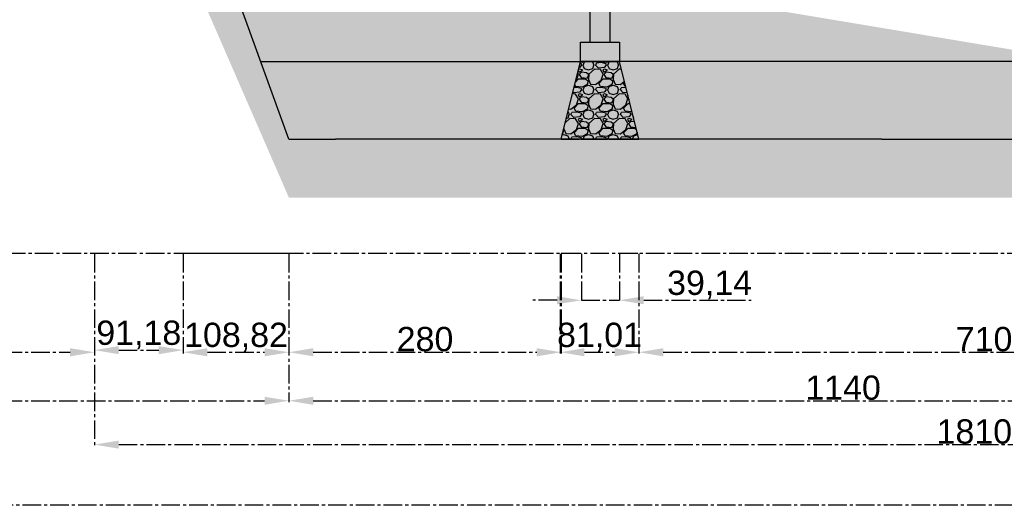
# Model space of a CAD drawing. Header units: centimetres. Extents: x -483 to 5478, y -332 to 3204.
# Tile 12 of 16: x 3034 to 4047, y 1816 to 2316. Entities that reach past the tile are written whole.
import ezdxf

# ---------------------------------------------------------------- set-up
doc = ezdxf.new("R2010")
doc.units = ezdxf.units.CM
doc.linetypes.add('AXES2', pattern=[28.575, 19.05, -3.175, 3.175, -3.175])
doc.styles.get("Standard").update_dxf_attribs({"font": 'arial.ttf'})
doc.dimstyles.new('ISO-25', dxfattribs={"dimtxt": 25, "dimasz": 25, "dimexe": 1.25, "dimexo": 0.625, "dimtad": 1, "dimtxsty": 'Standard', "dimcen": 2.5, "dimadec": 0, "dimazin": 0, "dimtfac": 1, "dimtmove": 0, "dimatfit": 3, "dimfxl": 1, "dimarcsym": 0})
pattern_1 = [(0, (3110.7856, 2192.7735), (6.35, 6.35), [3.175, -9.525]), (90, (3112.373, 2191.186), (-6.35, 6.35), [3.175, -9.525])]

# ---------------------------------------------------------------- blocks, each defined once
blk = doc.blocks.new('*D150')
at = {"color": 0, "linetype": 'AXES2', "lineweight": -2, "transparency": 16777216}
for p, q in [((2820.8, 2074.9), (2820.8, 1972.3)), ((3110.8, 2074.9), (3110.8, 1972.3)), ((2845.8, 1973.6), (3085.8, 1973.6))]:
    blk.add_line(p, q, dxfattribs=at)
at = {"color": 0, "linetype": 'AXES2', "transparency": 16777216}
for points in [[(2845.8, 1977.8), (2845.8, 1969.4), (2820.8, 1973.6)], [(3085.8, 1977.8), (3085.8, 1969.4), (3110.8, 1973.6)]]:
    blk.add_solid(points, dxfattribs=at)
at = {"layer": 'Defpoints', "color": 0, "linetype": 'AXES2', "transparency": 16777216}
for p in [(2820.8, 2075.5), (3110.8, 2075.5), (3110.8, 1973.6)]:
    blk.add_point(p, dxfattribs=at)
at = {"color": 0, "linetype": 'AXES2', "transparency": 16777216, "insert": (2965.8, 1987), "char_height": 25, "attachment_point": 5}
blk.add_mtext('290', dxfattribs=at)
blk = doc.blocks.new('*D151')
at = {"color": 0, "linetype": 'AXES2', "lineweight": -2, "transparency": 16777216}
for p, q in [((3110.8, 2074.9), (3110.8, 1974.5)), ((3202, 2074.9), (3202, 1974.5)), ((3135.8, 1975.8), (3177, 1975.8))]:
    blk.add_line(p, q, dxfattribs=at)
at = {"color": 0, "linetype": 'AXES2', "transparency": 16777216}
for points in [[(3135.8, 1979.9), (3135.8, 1971.6), (3110.8, 1975.8)], [(3177, 1979.9), (3177, 1971.6), (3202, 1975.8)]]:
    blk.add_solid(points, dxfattribs=at)
at = {"layer": 'Defpoints', "color": 0, "linetype": 'AXES2', "transparency": 16777216}
for p in [(3110.8, 2075.5), (3202, 2075.5), (3202, 1975.8)]:
    blk.add_point(p, dxfattribs=at)
at = {"color": 0, "linetype": 'AXES2', "transparency": 16777216, "insert": (3156.4, 1991.4), "char_height": 25, "attachment_point": 5}
blk.add_mtext('91,18', dxfattribs=at)
blk = doc.blocks.new('*D152')
at = {"color": 0, "linetype": 'AXES2', "lineweight": -2, "transparency": 16777216}
for p, q in [((3202, 2074.9), (3202, 1972.3)), ((3310.8, 2074.9), (3310.8, 1972.3)), ((3227, 1973.6), (3285.8, 1973.6))]:
    blk.add_line(p, q, dxfattribs=at)
at = {"color": 0, "linetype": 'AXES2', "transparency": 16777216}
for points in [[(3227, 1977.8), (3227, 1969.4), (3202, 1973.6)], [(3285.8, 1977.8), (3285.8, 1969.4), (3310.8, 1973.6)]]:
    blk.add_solid(points, dxfattribs=at)
at = {"layer": 'Defpoints', "color": 0, "linetype": 'AXES2', "transparency": 16777216}
for p in [(3202, 2075.5), (3310.8, 2075.5), (3310.8, 1973.6)]:
    blk.add_point(p, dxfattribs=at)
at = {"color": 0, "linetype": 'AXES2', "transparency": 16777216, "insert": (3256.4, 1989.2), "char_height": 25, "attachment_point": 5}
blk.add_mtext('108,82', dxfattribs=at)
blk = doc.blocks.new('*D153')
at = {"color": 0, "linetype": 'AXES2', "lineweight": -2, "transparency": 16777216}
for p, q in [((3310.8, 2074.9), (3310.8, 1972.3)), ((3590.8, 2074.9), (3590.8, 1972.3)), ((3335.8, 1973.6), (3565.8, 1973.6))]:
    blk.add_line(p, q, dxfattribs=at)
at = {"color": 0, "linetype": 'AXES2', "transparency": 16777216}
for points in [[(3335.8, 1977.8), (3335.8, 1969.4), (3310.8, 1973.6)], [(3565.8, 1977.8), (3565.8, 1969.4), (3590.8, 1973.6)]]:
    blk.add_solid(points, dxfattribs=at)
at = {"layer": 'Defpoints', "color": 0, "linetype": 'AXES2', "transparency": 16777216}
for p in [(3310.8, 2075.5), (3590.8, 2075.5), (3590.8, 1973.6)]:
    blk.add_point(p, dxfattribs=at)
at = {"color": 0, "linetype": 'AXES2', "transparency": 16777216, "insert": (3450.8, 1987), "char_height": 25, "attachment_point": 5}
blk.add_mtext('280', dxfattribs=at)
blk = doc.blocks.new('*D154')
at = {"color": 0, "linetype": 'AXES2', "lineweight": -2, "transparency": 16777216}
for p, q in [((3589.8, 2074.9), (3589.8, 1972.3)), ((3670.8, 2074.9), (3670.8, 1972.3)), ((3614.8, 1973.6), (3645.8, 1973.6))]:
    blk.add_line(p, q, dxfattribs=at)
at = {"color": 0, "linetype": 'AXES2', "transparency": 16777216}
for points in [[(3614.8, 1977.8), (3614.8, 1969.4), (3589.8, 1973.6)], [(3645.8, 1977.8), (3645.8, 1969.4), (3670.8, 1973.6)]]:
    blk.add_solid(points, dxfattribs=at)
at = {"layer": 'Defpoints', "color": 0, "linetype": 'AXES2', "transparency": 16777216}
for p in [(3589.8, 2075.5), (3670.8, 2075.5), (3670.8, 1973.6)]:
    blk.add_point(p, dxfattribs=at)
at = {"color": 0, "linetype": 'AXES2', "transparency": 16777216, "insert": (3630.3, 1989.2), "char_height": 25, "attachment_point": 5}
blk.add_mtext('81,01', dxfattribs=at)
blk = doc.blocks.new('*D155')
at = {"color": 0, "linetype": 'AXES2', "lineweight": -2, "transparency": 16777216}
for p, q in [((3670.8, 2074.9), (3670.8, 1972.3)), ((4380.8, 2074.9), (4380.8, 1972.3)), ((3695.8, 1973.6), (4355.8, 1973.6))]:
    blk.add_line(p, q, dxfattribs=at)
at = {"color": 0, "linetype": 'AXES2', "transparency": 16777216}
for points in [[(3695.8, 1977.8), (3695.8, 1969.4), (3670.8, 1973.6)], [(4355.8, 1977.8), (4355.8, 1969.4), (4380.8, 1973.6)]]:
    blk.add_solid(points, dxfattribs=at)
at = {"layer": 'Defpoints', "color": 0, "linetype": 'AXES2', "transparency": 16777216}
for p in [(3670.8, 2075.5), (4380.8, 2075.5), (4380.8, 1973.6)]:
    blk.add_point(p, dxfattribs=at)
at = {"color": 0, "linetype": 'AXES2', "transparency": 16777216, "insert": (4025.8, 1987), "char_height": 25, "attachment_point": 5}
blk.add_mtext('710', dxfattribs=at)
blk = doc.blocks.new('*D160')
at = {"color": 0, "linetype": 'AXES2', "lineweight": -2, "transparency": 16777216}
for p, q in [((3611.6, 2074.9), (3611.6, 2025.9)), ((3650.8, 2074.9), (3650.8, 2025.9)), ((3586.6, 2027.1), (3561.6, 2027.1)), ((3611.6, 2027.1), (3650.8, 2027.1)), ((3675.8, 2027.1), (3786.3, 2027.1))]:
    blk.add_line(p, q, dxfattribs=at)
at = {"color": 0, "linetype": 'AXES2', "transparency": 16777216}
for points in [[(3586.6, 2031.3), (3586.6, 2023), (3611.6, 2027.1)], [(3675.8, 2031.3), (3675.8, 2023), (3650.8, 2027.1)]]:
    blk.add_solid(points, dxfattribs=at)
at = {"layer": 'Defpoints', "color": 0, "linetype": 'AXES2', "transparency": 16777216}
for p in [(3611.6, 2075.5), (3650.8, 2075.5), (3650.8, 2027.1)]:
    blk.add_point(p, dxfattribs=at)
at = {"color": 0, "linetype": 'AXES2', "transparency": 16777216, "insert": (3743.5, 2042.8), "char_height": 25, "attachment_point": 5}
blk.add_mtext('39,14', dxfattribs=at)
blk = doc.blocks.new('*D162')
at = {"color": 0, "linetype": 'AXES2', "lineweight": -2, "transparency": 16777216}
for p, q in [((3310.8, 2074.9), (3310.8, 1922.4)), ((4450.8, 2074.9), (4450.8, 1922.4)), ((3335.8, 1923.7), (4425.8, 1923.7))]:
    blk.add_line(p, q, dxfattribs=at)
at = {"color": 0, "linetype": 'AXES2', "transparency": 16777216}
for points in [[(3335.8, 1927.8), (3335.8, 1919.5), (3310.8, 1923.7)], [(4425.8, 1927.8), (4425.8, 1919.5), (4450.8, 1923.7)]]:
    blk.add_solid(points, dxfattribs=at)
at = {"layer": 'Defpoints', "color": 0, "linetype": 'AXES2', "transparency": 16777216}
for p in [(3310.8, 2075.5), (4450.8, 2075.5), (4450.8, 1923.7)]:
    blk.add_point(p, dxfattribs=at)
at = {"color": 0, "linetype": 'AXES2', "transparency": 16777216, "insert": (3880.8, 1937), "char_height": 25, "attachment_point": 5}
blk.add_mtext('1140', dxfattribs=at)
blk = doc.blocks.new('*D163')
at = {"color": 0, "linetype": 'AXES2', "lineweight": -2, "transparency": 16777216}
for p, q in [((2620.8, 2074.9), (2620.8, 1922.4)), ((3310.8, 2074.9), (3310.8, 1922.4)), ((2645.8, 1923.7), (3285.8, 1923.7))]:
    blk.add_line(p, q, dxfattribs=at)
at = {"color": 0, "linetype": 'AXES2', "transparency": 16777216}
for points in [[(2645.8, 1927.8), (2645.8, 1919.5), (2620.8, 1923.7)], [(3285.8, 1927.8), (3285.8, 1919.5), (3310.8, 1923.7)]]:
    blk.add_solid(points, dxfattribs=at)
at = {"layer": 'Defpoints', "color": 0, "linetype": 'AXES2', "transparency": 16777216}
for p in [(2620.8, 2075.5), (3310.8, 2075.5), (3310.8, 1923.7)]:
    blk.add_point(p, dxfattribs=at)
at = {"color": 0, "linetype": 'AXES2', "transparency": 16777216, "insert": (2965.8, 1937), "char_height": 25, "attachment_point": 5}
blk.add_mtext('690', dxfattribs=at)
blk = doc.blocks.new('*D165')
at = {"color": 0, "linetype": 'AXES2', "lineweight": -2, "transparency": 16777216}
for p, q in [((3110.8, 2074.9), (3110.8, 1877.3)), ((4920.8, 2074.9), (4920.8, 1877.3)), ((3135.8, 1878.5), (4895.8, 1878.5))]:
    blk.add_line(p, q, dxfattribs=at)
at = {"color": 0, "linetype": 'AXES2', "transparency": 16777216}
for points in [[(3135.8, 1882.7), (3135.8, 1874.4), (3110.8, 1878.5)], [(4895.8, 1882.7), (4895.8, 1874.4), (4920.8, 1878.5)]]:
    blk.add_solid(points, dxfattribs=at)
at = {"layer": 'Defpoints', "color": 0, "linetype": 'AXES2', "transparency": 16777216}
for p in [(3110.8, 2075.5), (4920.8, 2075.5), (4920.8, 1878.5)]:
    blk.add_point(p, dxfattribs=at)
at = {"color": 0, "linetype": 'AXES2', "transparency": 16777216, "insert": (4015.8, 1891.9), "char_height": 25, "attachment_point": 5}
blk.add_mtext('1810', dxfattribs=at)

msp = doc.modelspace()

# ---------------------------------------------------------------- hatches: boundary and pattern name
at = {"linetype": 'AXES2', "true_color": 0x139b48}
h = msp.add_hatch(dxfattribs=at)
h.set_pattern_fill('CROSS', color=114)
h.set_pattern_definition(pattern_1)
edge = h.paths.add_edge_path()
edge.add_line((3110.786, 2442.773), (3201.968, 2442.773))
edge.add_line((3110.786, 2382.773), (3201.968, 2382.773))
edge.add_line((3310.786, 2192.773), (3201.968, 2492.793))
edge.add_line((3201.968, 2382.773), (3310.786, 2132.773))
edge.add_line((3310.786, 2132.773), (4965.786, 2132.773))
at = {"linetype": 'AXES2', "true_color": 0x636466}
h = msp.add_hatch(dxfattribs=at)
h.set_pattern_fill('GRAVEL', color=251)
h.set_pattern_definition([(228.0128, (3129.0736, 2218.1735), (-203.2, -228.6), [3.4172, -338.3048]), (184.96974, (3126.7876, 2215.6335), (304.7999999, 25.4000014), [5.86405, -580.5405]), (132.51045, (3120.9456, 2215.1255), (254, -279.4), [4.1348, -409.3472]), (267.2737, (3111.0396, 2208.7755), (25.4, 508), [5.34005, -528.6644]), (292.83365, (3110.7856, 2203.4415), (-127, 304.8), [5.23634, -518.3981]), (357.2737, (3112.8176, 2198.6155), (-508, 25.4), [5.34005, -528.6644]), (37.69424, (3118.1516, 2198.3615), (-330.2, -254), [7.06194, -699.13115]), (72.25533, (3123.7396, 2202.6795), (177.8, 558.8), [6.6672, -660.05257]), (121.42957, (3125.7716, 2209.0295), (-203.2, 330.2), [5.35813, -530.45546]), (175.23636, (3122.9776, 2213.6015), (279.4, -25.4), [6.1171, -299.7394]), (222.39744, (3116.8816, 2214.10946), (-304.8, -279.4), [7.9108, -783.16773]), (138.8141, (3136.1856, 2208.5215), (-177.8, 152.4), [2.70005, -267.30566]), (171.46923, (3134.1536, 2210.2995), (330.2, -50.8), [5.1368, -508.5464]), (225, (3129.074, 2211.061), (-4e-15, -25.4), [3.5921, -32.3289]), (203.1986, (3127.2956, 2214.1095), (127, 50.8), [1.9344, -191.5062]), (291.8014, (3125.5176, 2213.3475), (-25.4, 76.2), [2.7357, -134.0475]), (30.9638, (3126.5336, 2210.8075), (76.2, 50.8), [4.4432, -143.663]), (161.565, (3130.344, 2213.0935), (50.8, -25.4), [3.2129, -77.109]), (16.38954, (3110.7856, 2213.3475), (254, 76.2), [4.5009, -445.58827]), (70.34618, (3115.1036, 2214.6175), (-101.6, -279.4), [3.776, -373.82216]), (293.1986, (3130.3436, 2218.1735), (-50.8, 127), [3.8688, -189.5718]), (343.61046, (3131.8676, 2214.6175), (-254, 76.2), [4.5009, -445.58827]), (339.44395, (3110.7856, 2197.5995), (-127, 50.8), [4.34035, -212.67734]), (294.77514, (3114.8496, 2196.0755), (-127, 279.4), [3.6367, -360.0359]), (66.8014, (3130.5976, 2192.7735), (50.8, 127), [3.8688, -189.5718]), (17.35402, (3132.1216, 2196.3295), (-330.2, -101.6), [4.2578, -421.52376]), (69.44395, (3118.1516, 2192.7735), (-50.8, -127), [2.1702, -214.8475]), (101.3099, (3129.0736, 2192.7735), (-25.4, 101.6), [1.2951, -128.21995]), (165.9638, (3128.8196, 2194.0435), (76.2, -25.4), [5.2363, -99.4905]), (186.009, (3123.7396, 2195.3135), (254, 25.4), [4.8527, -480.41365]), (303.69, (3126.5336, 2208.5215), (-25.4, 50.8), [3.6632, -87.9178]), (353.15723, (3128.5656, 2205.4735), (431.8, -50.8), [6.39557, -633.1601]), (60.9454, (3134.9156, 2204.7115), (-101.6, -177.8), [2.6151, -258.8939]), (90, (3136.186, 2206.997), (-25.4, 25.4), [1.524, -23.876]), (120.25644, (3123.2316, 2196.0755), (101.6, -177.8), [3.5287, -349.3394]), (48.0128, (3121.4536, 2199.1235), (203.2, 228.6), [6.8344, -334.8876]), (0, (3126.026, 2204.203), (25.4, 25.4), [6.604, -18.796]), (325.30485, (3132.6296, 2204.2035), (254, -177.8), [4.0161, -397.5932]), (254.0546, (3135.9316, 2201.9175), (-25.4, -101.6), [3.6983, -181.2165]), (207.64598, (3134.9156, 2198.3615), (-482.6, -254), [6.02145, -596.12464]), (175.42608, (3129.5816, 2195.5675), (-330.2, 25.4), [6.3703, -630.65846])])
h.paths.add_polyline_path([(3590.786, 2192.773), (3610.786, 2272.773), (3650.786, 2272.773), (3670.786, 2192.773)])
at = {"linetype": 'AXES2', "true_color": 0x139b48}
h = msp.add_hatch(dxfattribs=at)
h.set_pattern_fill('CROSS', color=114)
h.set_pattern_definition(pattern_1)
edge = h.paths.add_edge_path()
edge.add_line((3310.786, 2132.773), (4965.786, 2132.773))
edge.add_line((3920.786, 2192.773), (3358.667, 2192.773))
edge.add_line((3310.786, 2192.773), (3358.667, 2192.773))
edge.add_line((3920.786, 2192.773), (4365.786, 2192.773))
edge.add_line((4365.786, 2192.773), (4865.786, 2192.773))
edge.add_line((4865.786, 2192.773), (4965.786, 2192.773))
h = msp.add_hatch(dxfattribs=at)
h.set_pattern_fill('CROSS', color=114)
h.set_pattern_definition(pattern_1)
edge = h.paths.add_edge_path()
edge.add_line((3920.786, 2192.773), (3358.667, 2192.773))
edge.add_line((3310.786, 2192.773), (3358.667, 2192.773))
edge.add_line((3310.786, 2132.773), (4965.786, 2132.773))
edge.add_line((3920.786, 2192.773), (4365.786, 2192.773))
edge.add_line((4365.786, 2192.773), (4865.786, 2192.773))
edge.add_line((4865.786, 2192.773), (4965.786, 2192.773))

# ---------------------------------------------------------------- linework, layer by layer
at = {"color": 2, "linetype": 'ByBlock', "true_color": 0xf1eb1f}
for p, q in [((3310.786, 2192.773), (3201.968, 2492.793)), ((3310.786, 2192.773), (3358.667, 2192.773)), ((3920.786, 2192.773), (3358.667, 2192.773)), ((3920.786, 2192.773), (4365.786, 2192.773))]:
    msp.add_line(p, q, dxfattribs=at)
at = {"color": 152, "linetype": 'ByBlock', "true_color": 0x2776bb}
for p, q in [((3281.77, 2272.773), (3610.786, 2272.773)), ((4400.786, 2272.773), (3650.786, 2272.773))]:
    msp.add_line(p, q, dxfattribs=at)
at = {"linetype": 'ByBlock'}
for p, q in [((3590.786, 2192.773), (3610.786, 2272.773)), ((3610.786, 2272.773), (3650.786, 2272.773)), ((3650.786, 2272.773), (3610.786, 2272.773)), ((3670.786, 2192.773), (3650.786, 2272.773)), ((3610.786, 2192.773), (3590.786, 2192.773)), ((3650.786, 2192.773), (3670.786, 2192.773)), ((3920.786, 2192.773), (4365.786, 2192.773))]:
    msp.add_line(p, q, dxfattribs=at)
at = {"linetype": 'AXES2'}
for p, q in [((3590.786, 2192.773), (3670.786, 2192.773)), ((3611.136, 2192.773), (3650.786, 2192.773)), ((2620.786, 2075.523), (4428.392, 2075.523)), ((2820.786, 2075.523), (3110.786, 2075.523)), ((3201.968, 2075.523), (3310.786, 2075.523)), ((3590.786, 2075.523), (3611.649, 2075.523)), ((3650.786, 2075.523), (3670.786, 2075.523)), ((5456.129, 1816.055), (2263.176, 1816.055))]:
    msp.add_line(p, q, dxfattribs=at)
at = {"linetype": 'ByBlock'}
for points in [[(3620.786, 2292.773), (3620.786, 2542.773), (3640.786, 2542.773), (3640.786, 2292.773)], [(3610.786, 2292.773), (3650.786, 2292.773), (3650.786, 2282.773), (3650.786, 2272.773), (3610.786, 2272.773), (3610.786, 2292.773)]]:
    msp.add_lwpolyline(points, dxfattribs=at)

# ---------------------------------------------------------------- dimensions: what is measured, and where the dimension line sits
at = {"linetype": 'AXES2'}
for base, p1, p2, picture, middle in [((3310.786, 1923.654), (2620.786, 2075.523), (3310.786, 2075.523), '*D163', (2965.786, 1937.043)), ((3110.786, 1973.585), (2820.786, 2075.523), (3110.786, 2075.523), '*D150', (2965.786, 1986.974)), ((3201.968, 1975.782), (3110.786, 2075.523), (3201.968, 2075.523), '*D151', (3156.377, 1991.43)), ((4920.786, 1878.52), (3110.786, 2075.523), (4920.786, 2075.523), '*D165', (4015.786, 1891.909)), ((3310.786, 1973.585), (3201.968, 2075.523), (3310.786, 2075.523), '*D152', (3256.377, 1989.234)), ((3590.786, 1973.585), (3310.786, 2075.523), (3590.786, 2075.523), '*D153', (3450.786, 1986.974)), ((4450.786, 1923.654), (3310.786, 2075.523), (4450.786, 2075.523), '*D162', (3880.786, 1937.043)), ((3650.786, 2027.122), (3611.649, 2075.523), (3650.786, 2075.523), '*D160', (3743.532, 2042.771)), ((3670.7856, 1973.5848), (3589.7715, 2075.5226), (3670.7856, 2075.5226), '*D154', (3630.2786, 1989.2337)), ((4380.786, 1973.585), (3670.786, 2075.523), (4380.786, 2075.523), '*D155', (4025.786, 1986.974))]:
    dim = msp.add_linear_dim(base=base, p1=p1, p2=p2, dimstyle='ISO-25', dxfattribs=at)
    dim.commit()
    dim.dimension.update_dxf_attribs({"geometry": picture, "text_midpoint": middle})

doc.saveas('drawing.dxf')
